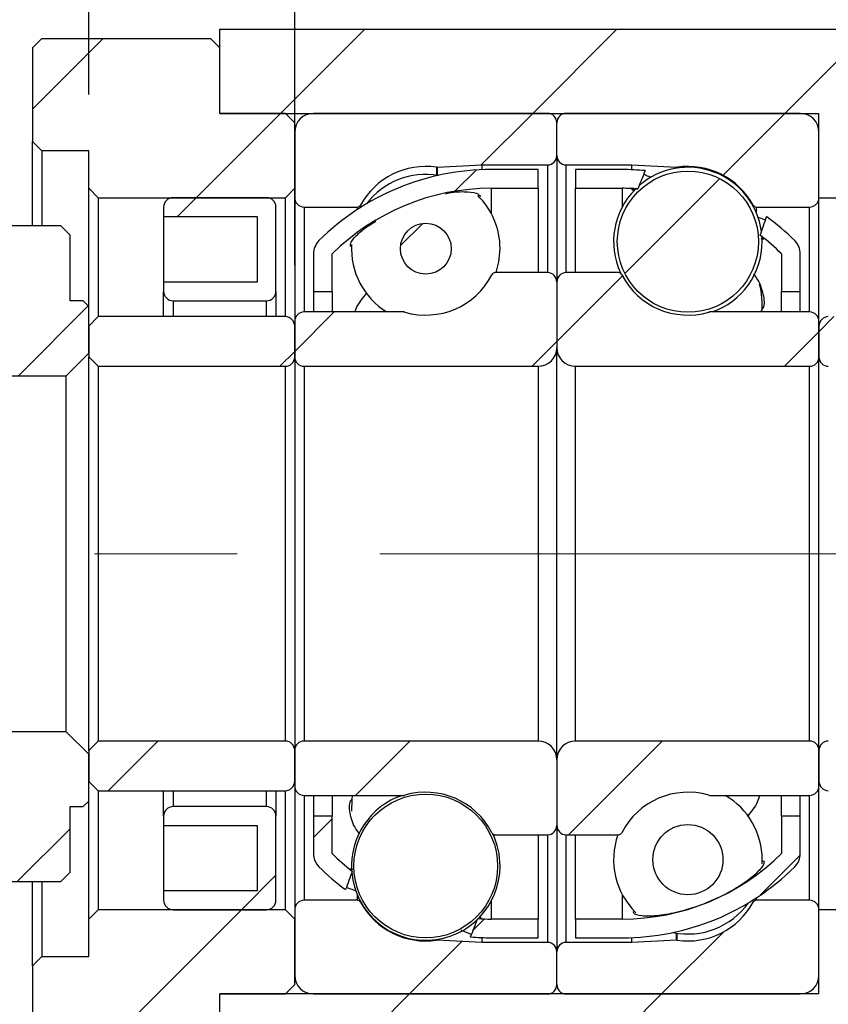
# Model space of a CAD drawing. Header units: millimetres. Extents: x 55 to 294, y 21 to 196.
# Tile 7 of 12: x 234 to 249, y 48 to 66. Entities that reach past the tile are written whole.
import ezdxf

# ---------------------------------------------------------------- set-up
doc = ezdxf.new("R2010")
doc.units = ezdxf.units.MM
doc.linetypes.add('CENTERX2', pattern=[20.32, 12.7, -2.54, 2.54, -2.54])
doc.layers.add('FORMAT', color=7, linetype='Continuous')
doc.styles.add('SLDTEXTSTYLE0', font='TXT', dxfattribs={"width": 0.75})
doc.dimstyles.new('SLDDIMSTYLE2', dxfattribs={"dimtxt": 3.5, "dimasz": 2.5, "dimexe": 0, "dimexo": 0.0625, "dimgap": 0.875, "dimtad": 1, "dimlfac": 3, "dimrnd": 1e-09, "dimzin": 12, "dimdsep": 46, "dimtxsty": 'SLDTEXTSTYLE0', "dimsah": 1, "dimcen": 0.09, "dimadec": 0, "dimazin": 3, "dimtfac": 1, "dimtofl": 0, "dimtmove": 0, "dimatfit": 3, "dimfxl": 1, "dimfrac": 2, "dimtolj": 1, "dimtzin": 12, "dimarcsym": 0})
doc.dimstyles.new('SLDDIMSTYLE3', dxfattribs={"dimtxt": 3.5, "dimasz": 2.5, "dimexe": 0, "dimexo": 0.0625, "dimgap": 0.875, "dimtad": 1, "dimlfac": 3, "dimrnd": 1e-09, "dimzin": 12, "dimdsep": 46, "dimtxsty": 'SLDTEXTSTYLE0', "dimsah": 1, "dimcen": 0.09, "dimadec": 0, "dimazin": 3, "dimtfac": 1, "dimtmove": 0, "dimatfit": 0, "dimfxl": 1, "dimfrac": 2, "dimtolj": 1, "dimtzin": 12, "dimarcsym": 0})

# ---------------------------------------------------------------- blocks, each defined once
blk = doc.blocks.new('_D_14')
at = {"layer": 'FORMAT', "color": 7}
for p, q in [((231.93, 58.628), (231.93, 39.456)), ((248.596, 47.228), (248.596, 39.456)), ((231.93, 40.456), (226.43, 40.456)), ((231.93, 40.456), (248.596, 40.456)), ((248.596, 40.456), (254.096, 40.456))]:
    blk.add_line(p, q, dxfattribs=at)
for points in [[(231.93, 40.456), (229.43, 40.706), (229.43, 40.206)], [(248.596, 40.456), (251.096, 40.206), (251.096, 40.706)]]:
    blk.add_solid(points, dxfattribs=at)
at = {"layer": 'FORMAT', "color": 7, "char_height": 3.5, "attachment_point": 1, "style": 'SLDTEXTSTYLE0'}
for s, insert in [('(', (235.456, 44.968)), (')', (242.349, 44.968)), ('50', (237.177, 44.968))]:
    blk.add_mtext(s, dxfattribs=dict(at, insert=insert))
blk = doc.blocks.new('_D_15')
at = {"layer": 'FORMAT', "color": 7}
for p, q in [((248.596, 47.228), (248.596, 39.456)), ((251.596, 45.228), (251.596, 39.456)), ((248.596, 40.456), (243.096, 40.456)), ((248.596, 40.456), (251.596, 40.456)), ((251.596, 40.456), (256.544, 40.456))]:
    blk.add_line(p, q, dxfattribs=at)
for points in [[(248.596, 40.456), (246.096, 40.706), (246.096, 40.206)], [(251.596, 40.456), (254.096, 40.206), (254.096, 40.706)]]:
    blk.add_solid(points, dxfattribs=at)
at = {"layer": 'FORMAT', "color": 7, "insert": (253.958, 44.968), "char_height": 3.5, "attachment_point": 1, "style": 'SLDTEXTSTYLE0'}
blk.add_mtext('9', dxfattribs=at)
blk = doc.blocks.new('_D_16')
at = {"layer": 'FORMAT', "color": 7}
for p, q in [((235.596, 64.228), (235.596, 68.985)), ((239.263, 61.195), (239.263, 68.985)), ((235.596, 67.985), (230.096, 67.985)), ((235.596, 67.985), (239.263, 67.985)), ((239.263, 67.985), (244.763, 67.985))]:
    blk.add_line(p, q, dxfattribs=at)
for points in [[(235.596, 67.985), (233.096, 68.235), (233.096, 67.735)], [(239.263, 67.985), (241.763, 67.735), (241.763, 68.235)]]:
    blk.add_solid(points, dxfattribs=at)
at = {"layer": 'FORMAT', "color": 7, "insert": (234.722, 72.496), "char_height": 3.5, "attachment_point": 1, "style": 'SLDTEXTSTYLE0'}
blk.add_mtext('11', dxfattribs=at)
blk = doc.blocks.new('_D_17')
at = {"layer": 'FORMAT', "color": 7}
for p, q in [((258.933, 59.395), (258.933, 70.521)), ((249.43, 59.395), (259.933, 59.395)), ((258.933, 59.395), (258.933, 52.728)), ((249.43, 52.728), (259.933, 52.728))]:
    blk.add_line(p, q, dxfattribs=at)
for points in [[(258.933, 59.395), (258.683, 56.895), (259.183, 56.895)], [(258.933, 52.728), (259.183, 55.228), (258.683, 55.228)]]:
    blk.add_solid(points, dxfattribs=at)
at = {"layer": 'FORMAT', "color": 7, "char_height": 3.5, "attachment_point": 1, "rotation": 90, "style": 'SLDTEXTSTYLE0'}
for s, insert in [('20', (254.368, 65.349)), ('%%c', (254.422, 60.071))]:
    blk.add_mtext(s, dxfattribs=dict(at, insert=insert))

msp = doc.modelspace()

# ---------------------------------------------------------------- hatches: boundary and pattern name
at = {"layer": 'FORMAT', "linetype": 'Continuous', "lineweight": 18}
h = msp.add_hatch(dxfattribs=at)
h.set_pattern_fill('ANSI31', color=256, style=0)
edge = h.paths.add_edge_path(flags=0)
edge.add_arc((251.4298, 62.5616), 0.1667, 270, 360)
edge.add_line((251.5964, 62.5616), (251.5964, 65.3949))
edge.add_line((251.5964, 65.3949), (237.9298, 65.3949))
edge.add_line((237.9298, 65.3949), (237.9298, 63.8949))
edge.add_line((237.9298, 63.8949), (248.5964, 63.8949))
edge.add_line((248.5964, 63.8949), (248.5964, 62.3949))
edge.add_line((248.5964, 62.3949), (251.4298, 62.3949))
h = msp.add_hatch(dxfattribs=at)
h.set_pattern_fill('ANSI31', color=256, style=0)
h.paths.add_polyline_path([(235.5964, 62.5616), (235.7631, 62.3949), (239.0964, 62.3949), (239.2631, 62.5616), (239.2631, 63.7283), (239.0964, 63.8949), (237.9298, 63.8949), (237.9298, 65.0616), (237.7631, 65.2283), (234.7631, 65.2283), (234.5964, 65.0616), (234.5964, 63.3949), (234.7631, 63.2283), (235.5964, 63.2283)], flags=0)
h = msp.add_hatch(dxfattribs=at)
h.set_pattern_fill('ANSI31', color=256, style=0)
edge = h.paths.add_edge_path(flags=0)
edge.add_line((243.9298, 63.1449), (243.9298, 63.7283))
edge.add_arc((243.7631, 63.7283), 0.1667, 0, 90)
edge.add_line((243.7631, 63.8949), (239.5964, 63.8949))
edge.add_arc((239.5964, 63.5616), 0.3333, 90, 180)
edge.add_line((239.2631, 63.5616), (239.2631, 62.3949))
edge.add_arc((239.4298, 62.3949), 0.1667, 180, 270)
edge.add_line((239.4298, 62.2283), (240.3772, 62.2283))
edge.add_arc((240.3772, 62.2949), 0.0667, 270, 331.33026)
edge.add_arc((241.5964, 61.6283), 1.3229, 81.66529, 151.33026, ccw=False)
edge.add_arc((241.7979, 63.0032), 0.0667, 261.66529, 273)
edge.add_line((241.8014, 62.9366), (242.5964, 62.9783))
edge.add_line((242.5964, 62.9783), (243.7631, 62.9783))
edge.add_arc((243.7631, 63.1449), 0.1667, 270, 360)
h = msp.add_hatch(dxfattribs=at)
h.set_pattern_fill('ANSI31', color=256, style=0)
edge = h.paths.add_edge_path(flags=0)
edge.add_line((248.2631, 63.8949), (244.0964, 63.8949))
edge.add_arc((244.0964, 63.7283), 0.1667, 90, 180)
edge.add_line((243.9298, 63.7283), (243.9298, 63.1449))
edge.add_arc((244.0964, 63.1449), 0.1667, 180, 270)
edge.add_line((244.0964, 62.9783), (245.2631, 62.9783))
edge.add_line((245.2631, 62.9783), (246.0582, 62.9366))
edge.add_arc((246.0617, 63.0032), 0.0667, 267, 278.33471)
edge.add_arc((246.2631, 61.6283), 1.3229, 28.66974, 98.33471, ccw=False)
edge.add_arc((247.4823, 62.2949), 0.0667, 208.66974, 270)
edge.add_line((247.4823, 62.2283), (248.4298, 62.2283))
edge.add_arc((248.4298, 62.3949), 0.1667, 270, 360)
edge.add_line((248.5964, 62.3949), (248.5964, 63.5616))
edge.add_arc((248.2631, 63.5616), 0.3333, 0, 90)
h = msp.add_hatch(dxfattribs=at)
h.set_pattern_fill('ANSI31', color=256, style=0)
edge = h.paths.add_edge_path(flags=0)
edge.add_arc((242.7631, 58.5378), 4.0238, 90, 134.76027, ccw=False)
edge.add_line((242.7631, 62.5616), (243.5964, 62.5616))
edge.add_line((243.5964, 62.5616), (243.5964, 62.8949))
edge.add_line((243.5964, 62.8949), (242.7631, 62.8949))
edge.add_arc((242.7631, 58.5378), 4.3571, 90, 134.76027)
edge.add_arc((239.9298, 61.3949), 0.3333, 134.76027, 180)
edge.add_line((239.5964, 61.3949), (239.5964, 60.7283))
edge.add_line((239.5964, 60.7283), (239.9298, 60.7283))
edge.add_line((239.9298, 60.7283), (239.9298, 61.3949))
h = msp.add_hatch(dxfattribs=at)
h.set_pattern_fill('ANSI31', color=256, style=0)
edge = h.paths.add_edge_path(flags=0)
edge.add_line((244.2631, 62.8949), (244.2631, 62.5616))
edge.add_line((244.2631, 62.5616), (245.0964, 62.5616))
edge.add_arc((245.0964, 58.5378), 4.0238, 86.08743, 90, ccw=False)
edge.add_ellipse((244.1818, 56.0616), major_axis=(6.2947, 16.7893), ratio=0.0697135, start_angle=9.58137, end_angle=10.1699, ccw=False)
edge.add_arc((245.0964, 58.5378), 4.3571, 84.64869, 90)
edge.add_line((245.0964, 62.8949), (244.2631, 62.8949))
h = msp.add_hatch(dxfattribs=at)
h.set_pattern_fill('ANSI31', color=256, style=0)
edge = h.paths.add_edge_path(flags=0)
edge.add_arc((246.2631, 61.6128), 1.2564, 0, 360)
h = msp.add_hatch(dxfattribs=at)
h.set_pattern_fill('ANSI31', color=256, style=0)
edge = h.paths.add_edge_path(flags=0)
edge.add_line((238.5964, 62.0616), (238.5964, 60.8949))
edge.add_line((238.5964, 60.8949), (236.9298, 60.8949))
edge.add_line((236.9298, 60.8949), (236.9298, 60.7283))
edge.add_arc((237.0964, 60.7283), 0.1667, 180, 270)
edge.add_line((237.0964, 60.5616), (238.7631, 60.5616))
edge.add_arc((238.7631, 60.7283), 0.1667, 270, 360)
edge.add_line((238.9298, 60.7283), (238.9298, 62.2283))
edge.add_arc((238.7631, 62.2283), 0.1667, 360, 450)
edge.add_line((238.7631, 62.3949), (237.0964, 62.3949))
edge.add_arc((237.0964, 62.2283), 0.1667, 90, 180)
edge.add_line((236.9298, 62.2283), (236.9298, 62.0616))
edge.add_line((236.9298, 62.0616), (238.5964, 62.0616))
h = msp.add_hatch(dxfattribs=at)
h.set_pattern_fill('ANSI31', color=256, style=0)
edge = h.paths.add_edge_path(flags=0)
edge.add_arc((247.9298, 61.3949), 0.3333, 0, 45.23973)
edge.add_arc((245.0964, 58.5378), 4.3571, 45.23973, 53.89256)
edge.add_ellipse((244.1818, 56.0616), major_axis=(6.2947, 16.7893), ratio=0.0697135, start_angle=349.81621, end_angle=350.40713, ccw=False)
edge.add_arc((245.0964, 58.5378), 4.0238, 45.23973, 52.42155, ccw=False)
edge.add_line((247.9298, 61.3949), (247.9298, 60.7283))
edge.add_line((247.9298, 60.7283), (248.2631, 60.7283))
edge.add_line((248.2631, 60.7283), (248.2631, 61.3949))
h = msp.add_hatch(dxfattribs=at)
h.set_pattern_fill('ANSI31', color=256, style=0)
edge = h.paths.add_edge_path(flags=0)
edge.add_line((235.1964, 59.2283), (235.5964, 59.6283))
edge.add_line((235.5964, 59.6283), (235.5964, 60.4616))
edge.add_line((235.5964, 60.4616), (235.4964, 60.5616))
edge.add_line((235.4964, 60.5616), (235.2631, 60.5616))
edge.add_line((235.2631, 60.5616), (235.2631, 61.7283))
edge.add_line((235.2631, 61.7283), (235.0964, 61.8949))
edge.add_line((235.0964, 61.8949), (233.91, 61.8949))
edge.add_line((233.91, 61.8949), (233.8298, 61.8039))
edge.add_line((233.8298, 61.8039), (233.8298, 59.2283))
edge.add_line((233.8298, 59.2283), (235.1964, 59.2283))
h = msp.add_hatch(dxfattribs=at)
h.set_pattern_fill('ANSI31', color=256, style=0)
edge = h.paths.add_edge_path(flags=0)
edge.add_arc((241.5964, 61.4877), 0.4527, 0, 360)
h = msp.add_hatch(dxfattribs=at)
h.set_pattern_fill('ANSI31', color=256, style=0)
edge = h.paths.add_edge_path(flags=0)
edge.add_line((239.2631, 60.1949), (239.2631, 59.5616))
edge.add_arc((239.4298, 59.5616), 0.1667, 180, 270)
edge.add_line((239.4298, 59.3949), (243.5964, 59.3949))
edge.add_arc((243.5964, 59.7283), 0.3333, 270, 360)
edge.add_line((243.9298, 59.7283), (243.9298, 60.8949))
edge.add_arc((243.7631, 60.8949), 0.1667, 0, 90)
edge.add_line((243.7631, 61.0616), (242.8333, 61.0616))
edge.add_arc((242.8333, 60.9949), 0.0667, 90, 152.88538)
edge.add_arc((241.5964, 61.6283), 1.3229, 253.64191, 332.88538, ccw=False)
edge.add_arc((241.2051, 60.2949), 0.0667, 73.64191, 90)
edge.add_line((241.2051, 60.3616), (239.4298, 60.3616))
edge.add_arc((239.4298, 60.1949), 0.1667, 90, 180)
h = msp.add_hatch(dxfattribs=at)
h.set_pattern_fill('ANSI31', color=256, style=0)
edge = h.paths.add_edge_path(flags=0)
edge.add_line((244.2631, 59.3949), (248.4298, 59.3949))
edge.add_arc((248.4298, 59.5616), 0.1667, 270, 360)
edge.add_line((248.5964, 59.5616), (248.5964, 60.1949))
edge.add_arc((248.4298, 60.1949), 0.1667, 0, 90)
edge.add_line((248.4298, 60.3616), (246.6545, 60.3616))
edge.add_arc((246.6545, 60.2949), 0.0667, 90, 106.35809)
edge.add_arc((246.2631, 61.6283), 1.3229, 207.11462, 286.35809, ccw=False)
edge.add_arc((245.0262, 60.9949), 0.0667, 27.11462, 90)
edge.add_line((245.0262, 61.0616), (244.0964, 61.0616))
edge.add_arc((244.0964, 60.8949), 0.1667, 90, 180)
edge.add_line((243.9298, 60.8949), (243.9298, 59.7283))
edge.add_arc((244.2631, 59.7283), 0.3333, 180, 270)
h = msp.add_hatch(dxfattribs=at)
h.set_pattern_fill('ANSI31', color=256, style=0)
edge = h.paths.add_edge_path(flags=0)
edge.add_line((235.5964, 59.5616), (235.7631, 59.3949))
edge.add_line((235.7631, 59.3949), (239.0964, 59.3949))
edge.add_arc((239.0964, 59.5616), 0.1667, 270, 360)
edge.add_line((239.2631, 59.5616), (239.2631, 60.1116))
edge.add_arc((239.0964, 60.1116), 0.1667, 0, 90)
edge.add_line((239.0964, 60.2783), (235.7631, 60.2783))
edge.add_line((235.7631, 60.2783), (235.5964, 60.1116))
edge.add_line((235.5964, 60.1116), (235.5964, 59.5616))
h = msp.add_hatch(dxfattribs=at)
h.set_pattern_fill('ANSI31', color=256, style=0)
edge = h.paths.add_edge_path(flags=0)
edge.add_line((252.0964, 59.3949), (252.2631, 59.5616))
edge.add_line((252.2631, 59.5616), (252.2631, 60.1116))
edge.add_line((252.2631, 60.1116), (252.0964, 60.2783))
edge.add_line((252.0964, 60.2783), (248.7631, 60.2783))
edge.add_arc((248.7631, 60.1116), 0.1667, 90, 180)
edge.add_line((248.5964, 60.1116), (248.5964, 59.5616))
edge.add_arc((248.7631, 59.5616), 0.1667, 180, 270)
edge.add_line((248.7631, 59.3949), (252.0964, 59.3949))
h = msp.add_hatch(dxfattribs=at)
h.set_pattern_fill('ANSI31', color=256, style=0)
h.paths.add_polyline_path([(235.4964, 51.5616), (235.5964, 51.6616), (235.5964, 52.4949), (235.1964, 52.8949), (232.3298, 52.8949), (231.9298, 52.4949), (231.9298, 50.3949), (232.0964, 50.2283), (235.0964, 50.2283), (235.2631, 50.3949), (235.2631, 51.5616)], flags=0)
h = msp.add_hatch(dxfattribs=at)
h.set_pattern_fill('ANSI31', color=256, style=0)
edge = h.paths.add_edge_path(flags=0)
edge.add_line((235.7631, 52.7283), (235.5964, 52.5616))
edge.add_line((235.5964, 52.5616), (235.5964, 52.0116))
edge.add_line((235.5964, 52.0116), (235.7631, 51.8449))
edge.add_line((235.7631, 51.8449), (239.0964, 51.8449))
edge.add_arc((239.0964, 52.0116), 0.1667, 270, 360)
edge.add_line((239.2631, 52.0116), (239.2631, 52.5616))
edge.add_arc((239.0964, 52.5616), 0.1667, 0, 90)
edge.add_line((239.0964, 52.7283), (235.7631, 52.7283))
h = msp.add_hatch(dxfattribs=at)
h.set_pattern_fill('ANSI31', color=256, style=0)
edge = h.paths.add_edge_path(flags=0)
edge.add_line((243.5964, 52.7283), (239.4298, 52.7283))
edge.add_arc((239.4298, 52.5616), 0.1667, 90, 180)
edge.add_line((239.2631, 52.5616), (239.2631, 51.9283))
edge.add_arc((239.4298, 51.9283), 0.1667, 180, 270)
edge.add_line((239.4298, 51.7616), (241.2051, 51.7616))
edge.add_arc((241.2051, 51.8283), 0.0667, 270, 286.35809)
edge.add_arc((241.5964, 50.4949), 1.3229, 27.11462, 106.35809, ccw=False)
edge.add_arc((242.8333, 51.1283), 0.0667, 207.11462, 270)
edge.add_line((242.8333, 51.0616), (243.7631, 51.0616))
edge.add_arc((243.7631, 51.2283), 0.1667, 270, 360)
edge.add_line((243.9298, 51.2283), (243.9298, 52.3949))
edge.add_arc((243.5964, 52.3949), 0.3333, 360, 450)
h = msp.add_hatch(dxfattribs=at)
h.set_pattern_fill('ANSI31', color=256, style=0)
edge = h.paths.add_edge_path(flags=0)
edge.add_line((248.5964, 51.9283), (248.5964, 52.5616))
edge.add_arc((248.4298, 52.5616), 0.1667, 0, 90)
edge.add_line((248.4298, 52.7283), (244.2631, 52.7283))
edge.add_arc((244.2631, 52.3949), 0.3333, 90, 180)
edge.add_line((243.9298, 52.3949), (243.9298, 51.2283))
edge.add_arc((244.0964, 51.2283), 0.1667, 180, 270)
edge.add_line((244.0964, 51.0616), (245.0262, 51.0616))
edge.add_arc((245.0262, 51.1283), 0.0667, 270, 332.88538)
edge.add_arc((246.2631, 50.4949), 1.3229, 73.64191, 152.88538, ccw=False)
edge.add_arc((246.6545, 51.8283), 0.0667, 253.64191, 270)
edge.add_line((246.6545, 51.7616), (248.4298, 51.7616))
edge.add_arc((248.4298, 51.9283), 0.1667, 270, 360)
h = msp.add_hatch(dxfattribs=at)
h.set_pattern_fill('ANSI31', color=256, style=0)
edge = h.paths.add_edge_path(flags=0)
edge.add_line((252.2631, 52.5616), (252.0964, 52.7283))
edge.add_line((252.0964, 52.7283), (248.7631, 52.7283))
edge.add_arc((248.7631, 52.5616), 0.1667, 90, 180)
edge.add_line((248.5964, 52.5616), (248.5964, 52.0116))
edge.add_arc((248.7631, 52.0116), 0.1667, 180, 270)
edge.add_line((248.7631, 51.8449), (252.0964, 51.8449))
edge.add_line((252.0964, 51.8449), (252.2631, 52.0116))
edge.add_line((252.2631, 52.0116), (252.2631, 52.5616))
h = msp.add_hatch(dxfattribs=at)
h.set_pattern_fill('ANSI31', color=256, style=0)
edge = h.paths.add_edge_path(flags=0)
edge.add_arc((241.5964, 50.5051), 1.2795, 0, 360)
h = msp.add_hatch(dxfattribs=at)
h.set_pattern_fill('ANSI31', color=256, style=0)
edge = h.paths.add_edge_path(flags=0)
edge.add_line((236.9298, 51.3949), (236.9298, 51.2283))
edge.add_line((236.9298, 51.2283), (238.5964, 51.2283))
edge.add_line((238.5964, 51.2283), (238.5964, 50.0616))
edge.add_line((238.5964, 50.0616), (236.9298, 50.0616))
edge.add_line((236.9298, 50.0616), (236.9298, 49.8949))
edge.add_arc((237.0964, 49.8949), 0.1667, 180, 270)
edge.add_line((237.0964, 49.7283), (238.7631, 49.7283))
edge.add_arc((238.7631, 49.8949), 0.1667, 270, 360)
edge.add_line((238.9298, 49.8949), (238.9298, 51.3949))
edge.add_arc((238.7631, 51.3949), 0.1667, 0, 90)
edge.add_line((238.7631, 51.5616), (237.0964, 51.5616))
edge.add_arc((237.0964, 51.3949), 0.1667, 90, 180)
h = msp.add_hatch(dxfattribs=at)
h.set_pattern_fill('ANSI31', color=256, style=0)
edge = h.paths.add_edge_path(flags=0)
edge.add_arc((239.9298, 50.7283), 0.3333, 180, 225.23973)
edge.add_arc((242.7631, 53.5854), 4.3571, 225.23973, 233.46633)
edge.add_ellipse((243.6777, 56.0616), major_axis=(-7.7546, -20.7027), ratio=0.0565422, start_angle=349.54723, end_angle=350.1228, ccw=False)
edge.add_arc((242.7631, 53.5854), 4.0238, 225.23973, 232.00741, ccw=False)
edge.add_line((239.9298, 50.7283), (239.9298, 51.3949))
edge.add_line((239.9298, 51.3949), (239.5964, 51.3949))
edge.add_line((239.5964, 51.3949), (239.5964, 50.7283))
h = msp.add_hatch(dxfattribs=at)
h.set_pattern_fill('ANSI31', color=256, style=0)
edge = h.paths.add_edge_path(flags=0)
edge.add_arc((245.0964, 53.5854), 4.0238, 270, 314.76027, ccw=False)
edge.add_line((245.0964, 49.5616), (244.2631, 49.5616))
edge.add_line((244.2631, 49.5616), (244.2631, 49.2283))
edge.add_line((244.2631, 49.2283), (245.0964, 49.2283))
edge.add_arc((245.0964, 53.5854), 4.3571, 270, 314.76027)
edge.add_arc((247.9298, 50.7283), 0.3333, 314.76027, 360)
edge.add_line((248.2631, 50.7283), (248.2631, 51.3949))
edge.add_line((248.2631, 51.3949), (247.9298, 51.3949))
edge.add_line((247.9298, 51.3949), (247.9298, 50.7283))
h = msp.add_hatch(dxfattribs=at)
h.set_pattern_fill('ANSI31', color=256, style=0)
edge = h.paths.add_edge_path(flags=0)
edge.add_arc((246.2631, 50.6185), 0.6241, 0, 360)
h = msp.add_hatch(dxfattribs=at)
h.set_pattern_fill('ANSI31', color=256, style=0)
edge = h.paths.add_edge_path(flags=0)
edge.add_line((239.5964, 48.2283), (243.7631, 48.2283))
edge.add_arc((243.7631, 48.3949), 0.1667, 270, 360)
edge.add_line((243.9298, 48.3949), (243.9298, 48.9783))
edge.add_arc((243.7631, 48.9783), 0.1667, 0, 90)
edge.add_line((243.7631, 49.1449), (242.5964, 49.1449))
edge.add_line((242.5964, 49.1449), (241.8014, 49.1866))
edge.add_arc((241.7979, 49.12), 0.0667, 87, 98.33471)
edge.add_arc((241.5964, 50.4949), 1.3229, 208.66974, 278.33471, ccw=False)
edge.add_arc((240.3772, 49.8283), 0.0667, 28.66974, 90)
edge.add_line((240.3772, 49.8949), (239.4298, 49.8949))
edge.add_arc((239.4298, 49.7283), 0.1667, 90, 180)
edge.add_line((239.2631, 49.7283), (239.2631, 48.5616))
edge.add_arc((239.5964, 48.5616), 0.3333, 180, 270)
h = msp.add_hatch(dxfattribs=at)
h.set_pattern_fill('ANSI31', color=256, style=0)
edge = h.paths.add_edge_path(flags=0)
edge.add_line((243.9298, 48.9783), (243.9298, 48.3949))
edge.add_arc((244.0964, 48.3949), 0.1667, 180, 270)
edge.add_line((244.0964, 48.2283), (248.2631, 48.2283))
edge.add_arc((248.2631, 48.5616), 0.3333, 270, 360)
edge.add_line((248.5964, 48.5616), (248.5964, 49.7283))
edge.add_arc((248.4298, 49.7283), 0.1667, 360, 450)
edge.add_line((248.4298, 49.8949), (247.4823, 49.8949))
edge.add_arc((247.4823, 49.8283), 0.0667, 90, 151.33026)
edge.add_arc((246.2631, 50.4949), 1.3229, 261.66529, 331.33026, ccw=False)
edge.add_arc((246.0617, 49.12), 0.0667, 81.66529, 93)
edge.add_line((246.0582, 49.1866), (245.2631, 49.1449))
edge.add_line((245.2631, 49.1449), (244.0964, 49.1449))
edge.add_arc((244.0964, 48.9783), 0.1667, 90, 180)
h = msp.add_hatch(dxfattribs=at)
h.set_pattern_fill('ANSI31', color=256, style=0)
h.paths.add_polyline_path([(235.7631, 49.7283), (235.5964, 49.5616), (235.5964, 48.8949), (234.7631, 48.8949), (234.5964, 48.7283), (234.5964, 47.0616), (234.7631, 46.8949), (237.7631, 46.8949), (237.9298, 47.0616), (237.9298, 48.2283), (239.0964, 48.2283), (239.2631, 48.3949), (239.2631, 49.5616), (239.0964, 49.7283)], flags=0)
h = msp.add_hatch(dxfattribs=at)
h.set_pattern_fill('ANSI31', color=256, style=0)
edge = h.paths.add_edge_path(flags=0)
edge.add_arc((251.4298, 49.5616), 0.1667, 0, 90)
edge.add_line((251.4298, 49.7283), (248.5964, 49.7283))
edge.add_line((248.5964, 49.7283), (248.5964, 48.2283))
edge.add_line((248.5964, 48.2283), (237.9298, 48.2283))
edge.add_line((237.9298, 48.2283), (237.9298, 46.0616))
edge.add_line((237.9298, 46.0616), (251.4298, 46.0616))
edge.add_arc((251.4298, 46.2283), 0.1667, 270, 360)
edge.add_line((251.5964, 46.2283), (251.5964, 49.5616))
h = msp.add_hatch(dxfattribs=at)
h.set_pattern_fill('ANSI31', color=256, style=0)
edge = h.paths.add_edge_path(flags=0)
edge.add_line((243.5964, 49.2283), (243.5964, 49.5616))
edge.add_line((243.5964, 49.5616), (242.7631, 49.5616))
edge.add_arc((242.7631, 53.5854), 4.0238, 266.56236, 270, ccw=False)
edge.add_ellipse((243.6777, 56.0616), major_axis=(-7.7546, -20.7027), ratio=0.0565422, start_angle=9.86643, end_angle=10.43976, ccw=False)
edge.add_arc((242.7631, 53.5854), 4.3571, 265.13365, 270)
edge.add_line((242.7631, 49.2283), (243.5964, 49.2283))

# ---------------------------------------------------------------- linework, layer by layer
at = {"color": 7, "linetype": 'Continuous', "lineweight": 25}
for p, q in [((237.9298, 63.8949), (237.9298, 65.3949)), ((237.9298, 65.3949), (251.5964, 65.3949)), ((234.5964, 65.0616), (234.7631, 65.2283)), ((234.7631, 65.2283), (237.7631, 65.2283)), ((237.7631, 65.2283), (237.9298, 65.0616)), ((234.5964, 65.0616), (234.5964, 63.3949)), ((237.9298, 63.8949), (237.9298, 65.0616)), ((239.0964, 63.8949), (237.9298, 63.8949)), ((237.9298, 63.8949), (248.5964, 63.8949)), ((239.0964, 63.8949), (239.2631, 63.7283)), ((243.7631, 63.8949), (239.5964, 63.8949)), ((248.2631, 63.8949), (244.0964, 63.8949)), ((248.5964, 62.3949), (248.5964, 63.8949)), ((239.2631, 62.5616), (239.2631, 63.7283)), ((243.9298, 63.1449), (243.9298, 63.7283)), ((239.2631, 63.5616), (239.2631, 62.3949)), ((248.5964, 62.3949), (248.5964, 63.5616)), ((234.7631, 63.2283), (234.5964, 63.3949)), ((234.5964, 61.8949), (234.5964, 63.3949)), ((235.5964, 63.2283), (234.7631, 63.2283)), ((234.7631, 63.2283), (234.7631, 61.8949)), ((235.5964, 62.5616), (235.5964, 63.2283)), ((243.9298, 63.1449), (243.9298, 60.8949)), ((241.8014, 62.9366), (242.5964, 62.9783)), ((242.5964, 62.9783), (243.7631, 62.9783)), ((242.5964, 62.9783), (242.5964, 62.8917)), ((243.5964, 62.8949), (242.7631, 62.8949)), ((243.5964, 62.5616), (243.5964, 62.8949)), ((244.0964, 62.9783), (245.2631, 62.9783)), ((245.0964, 62.8949), (244.2631, 62.8949)), ((244.2631, 62.8949), (244.2631, 62.5616)), ((245.2631, 62.9783), (246.0582, 62.9366)), ((245.2631, 62.8917), (245.2631, 62.9783)), ((235.7631, 62.3949), (235.5964, 62.5616)), ((235.5964, 60.4616), (235.5964, 62.5616)), ((239.2631, 62.5616), (239.0964, 62.3949)), ((242.7631, 62.5616), (243.5964, 62.5616)), ((243.5964, 62.5616), (243.5964, 61.0616)), ((244.2631, 62.5616), (245.0964, 62.5616)), ((244.2631, 61.0616), (244.2631, 62.5616)), ((235.7631, 62.3949), (239.0964, 62.3949)), ((235.7631, 62.3949), (235.7631, 60.2783)), ((238.7631, 62.3949), (237.0964, 62.3949)), ((239.0964, 60.2783), (239.0964, 62.3949)), ((239.2631, 62.3949), (239.2631, 60.1949)), ((248.5964, 62.3949), (251.4298, 62.3949)), ((248.5964, 60.1949), (248.5964, 62.3949)), ((236.9298, 62.2283), (236.9298, 62.0616)), ((238.9298, 60.7283), (238.9298, 62.2283)), ((239.4298, 62.2283), (240.3772, 62.2283)), ((247.4823, 62.2283), (248.4298, 62.2283)), ((236.9298, 62.0616), (238.5964, 62.0616)), ((236.9298, 62.0616), (236.9298, 60.8949)), ((238.5964, 62.0616), (238.5964, 60.8949)), ((247.5089, 62.0464), (247.644, 61.9993)), ((235.0964, 61.8949), (233.91, 61.8949)), ((235.0964, 61.8949), (235.2631, 61.7283)), ((240.5337, 61.8686), (240.705, 61.9801)), ((235.2631, 60.5616), (235.2631, 61.7283)), ((247.586, 61.6128), (247.584, 61.6853)), ((239.5964, 61.3949), (239.5964, 60.7283)), ((239.9298, 60.7283), (239.9298, 61.3949)), ((247.9298, 61.3949), (247.9298, 60.7283)), ((248.2631, 60.7283), (248.2631, 61.3949)), ((243.7631, 61.0616), (242.8333, 61.0616)), ((245.0262, 61.0616), (244.0964, 61.0616)), ((236.9298, 60.8949), (236.9298, 60.7283)), ((238.5964, 60.8949), (236.9298, 60.8949)), ((243.9298, 60.8949), (243.9298, 59.7283)), ((236.9298, 60.2783), (236.9298, 60.7283)), ((238.9298, 60.7283), (238.9298, 60.2783)), ((239.5964, 60.7283), (239.9298, 60.7283)), ((239.5964, 60.7283), (239.5964, 60.3616)), ((239.9298, 60.7283), (239.9298, 60.3616)), ((247.9298, 60.7283), (248.2631, 60.7283)), ((247.9298, 60.3616), (247.9298, 60.7283)), ((248.2631, 60.3616), (248.2631, 60.7283)), ((235.4964, 60.5616), (235.2631, 60.5616)), ((235.4964, 60.5616), (235.5964, 60.4616)), ((235.5964, 59.6283), (235.5964, 60.4616)), ((237.0964, 60.5616), (238.7631, 60.5616)), ((235.5964, 60.1116), (235.7631, 60.2783)), ((239.0964, 60.2783), (235.7631, 60.2783)), ((241.2051, 60.3616), (239.4298, 60.3616)), ((248.4298, 60.3616), (246.6545, 60.3616)), ((235.5964, 60.1116), (235.5964, 59.5616)), ((239.2631, 60.1949), (239.2631, 59.5616)), ((239.2631, 59.5616), (239.2631, 60.1116)), ((248.5964, 59.5616), (248.5964, 60.1949)), ((248.5964, 60.1116), (248.5964, 59.5616)), ((235.5964, 59.6283), (235.1964, 59.2283)), ((235.5964, 52.5616), (235.5964, 59.5616)), ((235.7631, 59.3949), (235.5964, 59.5616)), ((239.2631, 59.5616), (239.2631, 52.5616)), ((243.9298, 52.3949), (243.9298, 59.7283)), ((248.5964, 52.5616), (248.5964, 59.5616)), ((235.7631, 59.3949), (235.7631, 52.7283)), ((235.7631, 59.3949), (239.0964, 59.3949)), ((239.0964, 52.7283), (239.0964, 59.3949)), ((239.4298, 59.3949), (243.5964, 59.3949)), ((239.4298, 59.3949), (239.4298, 52.7283)), ((243.5964, 59.3949), (243.5964, 52.7283)), ((244.2631, 59.3949), (248.4298, 59.3949)), ((244.2631, 52.7283), (244.2631, 59.3949)), ((248.4298, 52.7283), (248.4298, 59.3949)), ((233.8298, 59.2283), (235.1964, 59.2283)), ((235.1964, 52.8949), (235.1964, 59.2283)), ((235.1964, 52.8949), (232.3298, 52.8949)), ((235.1964, 52.8949), (235.5964, 52.4949)), ((235.5964, 52.5616), (235.7631, 52.7283)), ((239.0964, 52.7283), (235.7631, 52.7283)), ((243.5964, 52.7283), (239.4298, 52.7283)), ((248.4298, 52.7283), (244.2631, 52.7283)), ((235.5964, 52.5616), (235.5964, 52.0116)), ((239.2631, 52.0116), (239.2631, 52.5616)), ((239.2631, 52.5616), (239.2631, 51.9283)), ((248.5964, 52.5616), (248.5964, 52.0116)), ((248.5964, 51.9283), (248.5964, 52.5616)), ((235.5964, 51.6616), (235.5964, 52.4949)), ((243.9298, 52.3949), (243.9298, 51.2283)), ((235.7631, 51.8449), (235.5964, 52.0116)), ((239.2631, 51.9283), (239.2631, 49.7283)), ((248.5964, 49.7283), (248.5964, 51.9283)), ((235.7631, 51.8449), (235.7631, 49.7283)), ((235.7631, 51.8449), (239.0964, 51.8449)), ((236.9298, 51.3949), (236.9298, 51.8449)), ((238.9298, 51.8449), (238.9298, 51.3949)), ((239.0964, 49.7283), (239.0964, 51.8449)), ((239.4298, 51.7616), (241.2051, 51.7616)), ((239.5964, 51.7616), (239.5964, 51.3949)), ((239.9298, 51.7616), (239.9298, 51.3949)), ((246.6545, 51.7616), (248.4298, 51.7616)), ((247.9298, 51.3949), (247.9298, 51.7616)), ((248.2631, 51.3949), (248.2631, 51.7616)), ((235.2631, 51.5616), (235.4964, 51.5616)), ((235.2631, 50.3949), (235.2631, 51.5616)), ((235.5964, 51.6616), (235.4964, 51.5616)), ((235.5964, 49.5616), (235.5964, 51.6616)), ((238.7631, 51.5616), (237.0964, 51.5616)), ((236.9298, 51.3949), (236.9298, 51.2283)), ((238.9298, 49.8949), (238.9298, 51.3949)), ((239.5964, 51.3949), (239.5964, 50.7283)), ((239.9298, 51.3949), (239.5964, 51.3949)), ((239.9298, 50.7283), (239.9298, 51.3949)), ((247.9298, 51.3949), (247.9298, 50.7283)), ((248.2631, 51.3949), (247.9298, 51.3949)), ((248.2631, 50.7283), (248.2631, 51.3949)), ((236.9298, 51.2283), (238.5964, 51.2283)), ((236.9298, 51.2283), (236.9298, 50.0616)), ((238.5964, 51.2283), (238.5964, 50.0616)), ((243.9298, 51.2283), (243.9298, 48.9783)), ((242.8077, 51.0369), (242.8189, 51.0632)), ((242.8333, 51.0616), (243.7631, 51.0616)), ((243.5964, 51.0616), (243.5964, 49.5616)), ((244.0964, 51.0616), (245.0262, 51.0616)), ((244.2631, 49.5616), (244.2631, 51.0616)), ((240.2474, 50.4617), (240.2978, 50.4484)), ((247.584, 50.5446), (247.586, 50.6185)), ((235.2631, 50.3949), (235.0964, 50.2283)), ((232.0964, 50.2283), (235.0964, 50.2283)), ((234.5964, 48.7283), (234.5964, 50.2283)), ((234.7631, 50.2283), (234.7631, 48.8949)), ((236.9298, 50.0616), (236.9298, 49.8949)), ((238.5964, 50.0616), (236.9298, 50.0616)), ((240.3772, 49.8949), (239.4298, 49.8949)), ((248.4298, 49.8949), (247.4823, 49.8949)), ((235.5964, 49.5616), (235.7631, 49.7283)), ((239.0964, 49.7283), (235.7631, 49.7283)), ((237.0964, 49.7283), (238.7631, 49.7283)), ((239.0964, 49.7283), (239.2631, 49.5616)), ((239.2631, 49.7283), (239.2631, 48.5616)), ((242.5401, 49.6035), (242.5826, 49.5806)), ((248.5964, 48.2283), (248.5964, 49.7283)), ((251.4298, 49.7283), (248.5964, 49.7283)), ((248.5964, 48.5616), (248.5964, 49.7283)), ((235.5964, 48.8949), (235.5964, 49.5616)), ((239.2631, 48.3949), (239.2631, 49.5616)), ((243.5964, 49.5616), (242.7631, 49.5616)), ((243.5964, 49.2283), (243.5964, 49.5616)), ((244.2631, 49.5616), (244.2631, 49.2283)), ((245.0964, 49.5616), (244.2631, 49.5616)), ((242.5964, 49.2314), (242.5964, 49.1449)), ((242.7631, 49.2283), (243.5964, 49.2283)), ((244.2631, 49.2283), (245.0964, 49.2283)), ((245.2631, 49.1449), (245.2631, 49.2314)), ((242.5964, 49.1449), (241.8014, 49.1866)), ((243.7631, 49.1449), (242.5964, 49.1449)), ((245.2631, 49.1449), (244.0964, 49.1449)), ((246.0582, 49.1866), (245.2631, 49.1449)), ((234.5964, 48.7283), (234.7631, 48.8949)), ((234.7631, 48.8949), (235.5964, 48.8949)), ((243.9298, 48.3949), (243.9298, 48.9783)), ((234.5964, 48.7283), (234.5964, 47.0616)), ((239.2631, 48.3949), (239.0964, 48.2283)), ((237.9298, 48.2283), (239.0964, 48.2283)), ((237.9298, 47.0616), (237.9298, 48.2283)), ((237.9298, 46.0616), (237.9298, 48.2283)), ((248.5964, 48.2283), (237.9298, 48.2283)), ((239.5964, 48.2283), (243.7631, 48.2283)), ((244.0964, 48.2283), (248.2631, 48.2283))]:
    msp.add_line(p, q, dxfattribs=at)
at = {"color": 8, "linetype": 'Continuous', "lineweight": 25}
for p, q in [((241.7882, 62.9372), (241.7882, 62.7966)), ((241.8014, 62.9366), (241.8014, 62.7946)), ((243.7631, 62.9783), (243.7631, 61.0616)), ((244.0964, 61.0616), (244.0964, 62.9783)), ((246.0582, 62.9198), (246.0582, 62.9366)), ((246.0713, 62.9218), (246.0713, 62.9372)), ((242.7631, 62.5616), (242.7631, 62.1114)), ((245.0964, 62.2365), (245.0964, 62.5616)), ((239.4298, 62.2283), (239.4298, 60.3616)), ((240.3772, 62.2283), (240.3772, 62.1836)), ((240.4357, 62.2629), (240.4357, 62.2212)), ((247.4238, 62.2475), (247.4238, 62.2629)), ((247.4823, 62.1262), (247.4823, 62.2283)), ((248.4298, 60.3616), (248.4298, 62.2283)), ((237.0964, 60.5616), (237.0964, 60.2783)), ((238.7631, 60.2783), (238.7631, 60.5616)), ((237.0964, 51.8449), (237.0964, 51.5616)), ((238.7631, 51.5616), (238.7631, 51.8449)), ((239.4298, 51.7616), (239.4298, 49.8949)), ((248.4298, 49.8949), (248.4298, 51.7616)), ((243.7631, 51.0616), (243.7631, 49.1449)), ((244.0964, 49.1449), (244.0964, 51.0616)), ((240.3772, 49.9916), (240.3772, 49.8949)), ((245.0964, 49.5616), (245.0964, 49.9948)), ((247.4823, 49.8949), (247.4823, 49.9395)), ((240.4357, 49.8704), (240.4357, 49.8602)), ((242.7631, 49.8814), (242.7631, 49.5616)), ((247.4238, 49.8602), (247.4238, 49.9019)), ((246.0582, 49.1866), (246.0582, 49.3116)), ((246.0713, 49.186), (246.0713, 49.3096)), ((241.7882, 49.1961), (241.7882, 49.186)), ((241.8014, 49.1981), (241.8014, 49.1866))]:
    msp.add_line(p, q, dxfattribs=at)
at = {"color": 7, "linetype": 'Continuous', "lineweight": 25, "flags": 128}
for points in [[(242.8489, 61.0616), (242.8981, 61.2515), (242.9194, 61.4877)], [(240.2876, 51.7616), (240.2788, 51.6874), (240.2766, 51.4785)]]:
    msp.add_lwpolyline(points, dxfattribs=at)
at = {"color": 7, "linetype": 'Continuous', "lineweight": 25}
for centre, radius in [((246.2631, 61.6128), 1.2564), ((241.5964, 61.4877), 0.4527), ((241.5964, 50.5051), 1.2795), ((246.2631, 50.6185), 0.6241)]:
    msp.add_circle(centre, radius, dxfattribs=at)
for centre, radius, start, end in [((239.5964, 63.5616), 0.3333, 90, 180), ((243.7631, 63.7283), 0.1667, 0, 90), ((244.0964, 63.7283), 0.1667, 90, 180), ((248.2631, 63.5616), 0.3333, 0, 90), ((243.7631, 63.1449), 0.1667, 270, 0), ((244.0964, 63.1449), 0.1667, 180, 270), ((242.7631, 58.5378), 4.3571, 90, 134.76027), ((241.5964, 61.6283), 1.3229, 81.66529, 151.33026), ((241.7979, 63.0032), 0.0667, 261.66529, 273), ((245.0964, 58.5378), 4.3571, 84.64869, 90), ((246.2631, 61.6128), 1.3229, 7.87668, 131.01881), ((246.0617, 63.0032), 0.0667, 267, 278.33471), ((246.2631, 61.6283), 1.3229, 28.66974, 98.33471), ((241.5964, 61.4877), 1.3229, 80.27563, 142.88109), ((242.7631, 58.5378), 4.0238, 90, 134.76027), ((246.2631, 61.6128), 1.3229, 135.37852, 204.69103), ((245.0964, 58.5378), 4.0238, 86.08743, 90), ((237.0964, 62.2283), 0.1667, 90, 180), ((238.7631, 62.2283), 0.1667, 0, 90), ((239.4298, 62.3949), 0.1667, 180, 270), ((241.5964, 61.4877), 1.3229, 0, 45.68027), ((248.4298, 62.3949), 0.1667, 270, 0), ((240.3772, 62.2949), 0.0667, 270, 331.33026), ((247.4823, 62.2949), 0.0667, 208.66974, 270), ((245.0964, 58.5378), 4.3571, 45.23973, 53.89256), ((245.0964, 58.5378), 4.0238, 45.23973, 52.42155), ((239.9298, 61.3949), 0.3333, 134.76027, 180), ((241.5964, 61.4877), 1.3229, 176.78537, 238.34587), ((246.2631, 61.6128), 1.3229, 288.9487, 0), ((247.9298, 61.3949), 0.3333, 0, 45.23973), ((241.5964, 61.6283), 1.3229, 253.64191, 332.88538), ((242.8333, 60.9949), 0.0667, 90, 152.88538), ((243.7631, 60.8949), 0.1667, 0, 90), ((244.0964, 60.8949), 0.1667, 90, 180), ((245.0262, 60.9949), 0.0667, 27.11462, 90), ((246.2631, 61.6283), 1.3229, 207.11462, 286.35809), ((246.2631, 60.5076), 1.3229, 353.66393, 15.33066), ((237.0964, 60.7283), 0.1667, 180, 270), ((238.7631, 60.7283), 0.1667, 270, 0), ((239.0964, 60.1116), 0.1667, 0, 90), ((239.4298, 60.1949), 0.1667, 90, 180), ((241.2051, 60.2949), 0.0667, 73.64191, 90), ((246.6545, 60.2949), 0.0667, 90, 106.35809), ((248.4298, 60.1949), 0.1667, 0, 90), ((248.7631, 60.1116), 0.1667, 90, 180), ((239.0964, 59.5616), 0.1667, 270, 0), ((239.4298, 59.5616), 0.1667, 180, 270), ((243.5964, 59.7283), 0.3333, 270, 0), ((244.2631, 59.7283), 0.3333, 180, 270), ((248.4298, 59.5616), 0.1667, 270, 0), ((248.7631, 59.5616), 0.1667, 180, 270), ((239.0964, 52.5616), 0.1667, 0, 90), ((239.4298, 52.5616), 0.1667, 90, 180), ((243.5964, 52.3949), 0.3333, 0, 90), ((244.2631, 52.3949), 0.3333, 90, 180), ((248.4298, 52.5616), 0.1667, 0, 90), ((248.7631, 52.5616), 0.1667, 90, 180), ((239.0964, 52.0116), 0.1667, 270, 0), ((239.4298, 51.9283), 0.1667, 180, 270), ((248.4298, 51.9283), 0.1667, 270, 360), ((248.7631, 52.0116), 0.1667, 180, 270), ((241.5964, 50.5051), 1.3229, 108.23031, 183.96185), ((241.2051, 51.8283), 0.0667, 270, 286.35809), ((241.5964, 50.4949), 1.3229, 27.11462, 106.35809), ((246.2631, 50.4949), 1.3229, 73.64191, 152.88538), ((246.6545, 51.8283), 0.0667, 253.64191, 270), ((246.2631, 50.6185), 1.3229, 0, 59.77629), ((237.0964, 51.3949), 0.1667, 90, 180), ((238.7631, 51.3949), 0.1667, 0, 90), ((243.7631, 51.2283), 0.1667, 270, 0), ((244.0964, 51.2283), 0.1667, 180, 270), ((242.8333, 51.1283), 0.0667, 207.11462, 270), ((241.5964, 50.5051), 1.3229, 0, 25.71104), ((246.2631, 50.6185), 1.3229, 160.43155, 225.53367), ((245.0262, 51.1283), 0.0667, 270, 332.88538), ((239.9298, 50.7283), 0.3333, 180, 225.23973), ((242.7631, 53.5854), 4.0238, 225.23973, 232.00741), ((245.0964, 53.5854), 4.0238, 270, 314.76027), ((247.9298, 50.7283), 0.3333, 314.76027, 0), ((242.7631, 53.5854), 4.3571, 225.23973, 233.46633), ((241.5964, 50.5051), 1.3229, 184.8976, 0), ((245.0964, 53.5854), 4.3571, 270, 314.76027), ((237.0964, 49.8949), 0.1667, 180, 270), ((238.7631, 49.8949), 0.1667, 270, 360), ((239.4298, 49.7283), 0.1667, 90, 180), ((240.3772, 49.8283), 0.0667, 28.66974, 90), ((241.5964, 50.4949), 1.3229, 208.66974, 278.33471), ((246.2631, 50.6185), 1.3229, 258.42612, 324.50615), ((246.2631, 50.4949), 1.3229, 261.66529, 331.33026), ((247.4823, 49.8283), 0.0667, 90, 151.33026), ((248.4298, 49.7283), 0.1667, 0, 90), ((242.7631, 53.5854), 4.0238, 266.56236, 270), ((242.7631, 53.5854), 4.3571, 265.13365, 270), ((241.7979, 49.12), 0.0667, 87, 98.33471), ((243.7631, 48.9783), 0.1667, 0, 90), ((244.0964, 48.9783), 0.1667, 90, 180), ((246.0617, 49.12), 0.0667, 81.66529, 93), ((239.5964, 48.5616), 0.3333, 180, 270), ((248.2631, 48.5616), 0.3333, 270, 0), ((243.7631, 48.3949), 0.1667, 270, 0), ((244.0964, 48.3949), 0.1667, 180, 270)]:
    msp.add_arc(centre, radius, start, end, dxfattribs=at)
for centre, major_axis, ratio, start_param, end_param in [((244.1818, 56.0616), (6.2947, 16.7893), 0.0697135, 1.1791438, 1.2001362), ((244.1818, 56.0616), (6.2947, 16.7893), 0.0697135, 5.0825788, 5.1036105), ((243.6777, 56.0616), (-7.7546, -20.7027), 0.0565422, 5.009784, 5.0263815), ((243.6777, 56.0616), (-7.7546, -20.7027), 0.0565422, 1.2564768, 1.2730445)]:
    msp.add_ellipse(centre, major_axis=major_axis, ratio=ratio, start_param=start_param, end_param=end_param, dxfattribs=at)
for points, knots in [([(245.478, 62.815), (245.4881, 62.8088), (245.5092, 62.7956), (245.576, 62.7708), (245.6109, 62.7579)], [0, 0, 0, 0, 0.4771336, 1, 1, 1, 1]), ([(245.3196, 62.5083), (245.3082, 62.5136), (245.2513, 62.54), (245.2749, 62.5543), (245.3447, 62.5528), (245.371, 62.5522)], [0, 0, 0, 0, 0.1352301, 0.674551, 1, 1, 1, 1]), ([(241.9489, 62.4683), (241.9542, 62.4696), (242.0848, 62.5005), (242.2899, 62.5064), (242.5165, 62.4885), (242.5553, 62.4375), (242.5738, 62.4133)], [0, 0, 0, 0, 0.014435, 0.3524386, 0.6923732, 1, 1, 1, 1]), ([(240.2593, 61.5196), (240.2542, 61.5405), (240.2425, 61.5889), (240.3514, 61.7213), (240.4809, 61.8259), (240.5337, 61.8686)], [0, 0, 0, 0, 0.3106544, 0.7187358, 1, 1, 1, 1]), ([(247.5503, 61.7267), (247.5815, 61.7002), (247.643, 61.6478), (247.592, 61.6563), (247.5669, 61.6605)], [0, 0, 0, 0, 0.5072945, 1, 1, 1, 1]), ([(247.4298, 61.0335), (247.437, 61.0253), (247.5286, 60.9211), (247.5991, 60.7112), (247.638, 60.4902), (247.5807, 60.4031), (247.5644, 60.3784)], [0, 0, 0, 0, 0.034369, 0.438416, 0.8403521, 1, 1, 1, 1]), ([(240.3336, 60.3616), (240.3401, 60.3802), (240.3812, 60.4971), (240.4726, 60.6098), (240.5494, 60.7046)], [0, 0, 0, 0, 0.1588564, 1, 1, 1, 1]), ([(240.422, 51.0721), (240.3976, 51.1031), (240.2963, 51.2315), (240.2432, 51.4503), (240.2271, 51.6338), (240.2792, 51.6922), (240.2826, 51.6959)], [0, 0, 0, 0, 0.1335924, 0.5544022, 0.9715251, 1, 1, 1, 1]), ([(247.5388, 51.7616), (247.5276, 51.7216), (247.4923, 51.5951), (247.3911, 51.4722), (247.322, 51.3882)], [0, 0, 0, 0, 0.31642575, 1, 1, 1, 1]), ([(240.2862, 50.4143), (240.2847, 50.4155), (240.2551, 50.4387), (240.254, 50.4468), (240.253, 50.4546)], [0, 0, 0, 0, 0.0516065, 1, 1, 1, 1]), ([(247.5781, 50.6049), (247.5912, 50.6013), (247.6392, 50.5883), (247.595, 50.4937), (247.447, 50.3348), (247.1824, 50.1411), (246.8353, 49.9489), (246.4411, 49.7851), (246.0466, 49.67), (245.6928, 49.6111), (245.4322, 49.6111), (245.2929, 49.6436), (245.2949, 49.6842), (245.2954, 49.6949)], [0, 0, 0, 0, 0.0379825, 0.1402365, 0.2422721, 0.3451629, 0.4486475, 0.5516165, 0.653934, 0.7564095, 0.8595587, 0.9629291, 1, 1, 1, 1]), ([(240.3587, 50.0576), (240.3539, 50.0595), (240.2617, 50.0969), (240.2213, 50.1103), (240.183, 50.1231)], [0, 0, 0, 0, 0.0523841, 1, 1, 1, 1]), ([(242.5732, 49.5784), (242.5678, 49.5727), (242.562, 49.5665), (242.5247, 49.5687), (242.5218, 49.5688)], [0, 0, 0, 0, 0.92426737, 1, 1, 1, 1]), ([(242.4091, 49.2834), (242.389, 49.2941), (242.3577, 49.311), (242.2627, 49.3447), (242.2284, 49.3569)], [0, 0, 0, 0, 0.6384855, 1, 1, 1, 1])]:
    msp.add_open_spline(points, degree=3, knots=knots, dxfattribs=at)
at = {"layer": 'FORMAT', "color": 7, "linetype": 'CENTERX2', "lineweight": 18}
msp.add_line((253.4765, 56.0616), (204.6822, 56.0616), dxfattribs=at)

# ---------------------------------------------------------------- dimensions: what is measured, and where the dimension line sits
at = {"layer": 'FORMAT', "color": 7}
for base, p1, p2, picture, middle in [((239.2631, 67.9847), (235.5964, 63.2283), (239.2631, 60.1949), '_D_16', (237.3081, 67.9847)), ((251.5964, 40.4562), (248.5964, 48.2283), (251.5964, 46.2283), '_D_15', (255.2512, 40.4562))]:
    dim = msp.add_linear_dim(base=base, p1=p1, p2=p2, dimstyle='SLDDIMSTYLE3', dxfattribs=at)
    dim.commit()
    dim.dimension.update_dxf_attribs({"geometry": picture, "text_midpoint": middle, "dimtype": 160})
dim = msp.add_linear_dim(base=(258.9334, 52.7283), p1=(248.4298, 59.3949), p2=(248.4298, 52.7283), angle=90, text='%%c<>', dimstyle='SLDDIMSTYLE2', dxfattribs=at)
dim.commit()
dim.dimension.update_dxf_attribs({"geometry": '_D_17', "text_midpoint": (258.9334, 65.2961), "dimtype": 160})
dim = msp.add_linear_dim(base=(248.5964, 40.4562), p1=(231.9298, 59.6283), p2=(248.5964, 48.2283), text='(<>)', dimstyle='SLDDIMSTYLE3', dxfattribs=at)
dim.commit()
dim.dimension.update_dxf_attribs({"geometry": '_D_14', "text_midpoint": (239.7628, 40.4562), "dimtype": 160})

doc.saveas('drawing.dxf')
